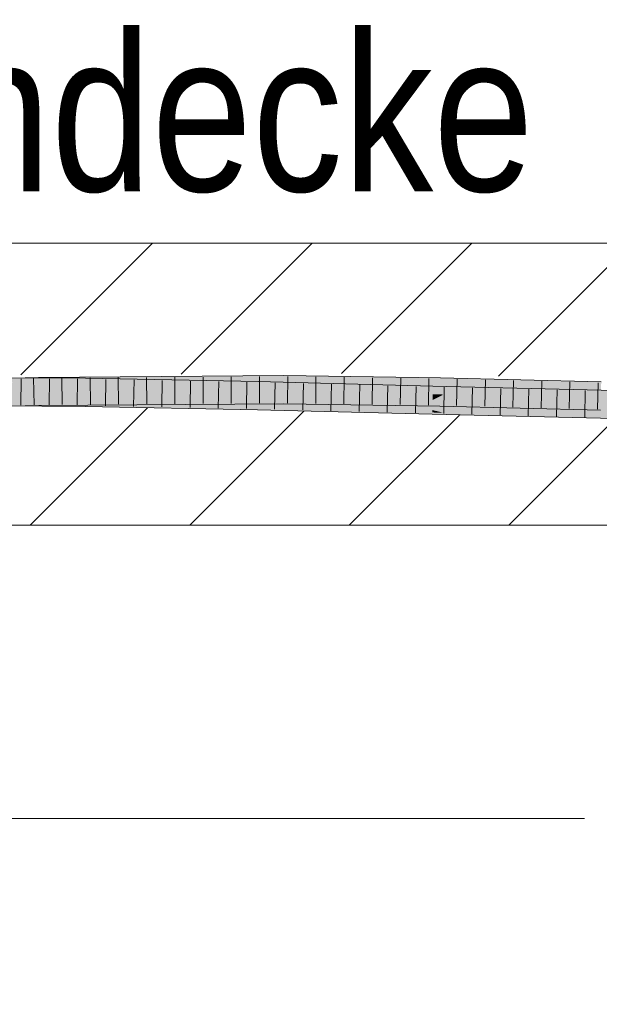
# Model space of a CAD drawing. Extents: x -720 to 300, y 62 to 1107.
# Tile 117 of 250: x 219 to 224, y 711 to 720. Entities that reach past the tile are written whole.
import ezdxf
from ezdxf.lldxf.tags import DXFTag

# ---------------------------------------------------------------- set-up
doc = ezdxf.new("R2010")
doc.units = 0
doc.layers.get('0').update_dxf_attribs({"lineweight": 35})
for name, color, linetype, lineweight, true_color in [('E_Detail_Beschriftung', 7, 'Continuous', 13, 0x009900), ('E_Detail_Wandschraffur', 7, 'Continuous', 5, 0xc0c0c0), ('E_Leerrohr 25-A06G9FMB8I', 7, 'Continuous', 9, 0xff8000), ('E_Leerrohr 25-Shading', 7, 'Continuous', 9, 0xff8000)]:
    doc.layers.add(name, color=color, linetype=linetype, lineweight=lineweight, true_color=true_color)
doc.layers.add('E_Detail_Linie_Text_Bem', color=7, linetype='Continuous', lineweight=13)
doc.styles.get("Standard").update_dxf_attribs({"font": 'ARIALN.TTF'})
tags = doc.linetypes.add('fein_strichliert', pattern=[4, 1, -2, 1]).pattern_tags.tags
tags[8:9] = [DXFTag(74, 4), DXFTag(75, 0), DXFTag(340, '0'), DXFTag(46, 0.0), DXFTag(50, 0.0), DXFTag(44, 0.0), DXFTag(45, 0.0)]
tags[6:7] = [DXFTag(74, 4), DXFTag(75, 0), DXFTag(340, '0'), DXFTag(46, 0.0), DXFTag(50, 0.0), DXFTag(44, 0.0), DXFTag(45, 0.0)]
tags[4:5] = [DXFTag(74, 4), DXFTag(75, 0), DXFTag(340, '0'), DXFTag(46, 0.0), DXFTag(50, 0.0), DXFTag(44, 0.0), DXFTag(45, 0.0)]

# ---------------------------------------------------------------- blocks, each defined once
blk = doc.blocks.new('Shading-A06G9FDB8I', base_point=(181.435, 714.5839))
at = {"layer": 'E_Leerrohr 25-Shading', "color": 43, "true_color": 0xd7ab7f}
for points in [[(217.4108, 716.8344), (218.9397, 716.8745), (217.3224, 716.8687), (218.9391, 716.911)], [(218.7603, 716.8698), (219.355, 716.8673), (218.7599, 716.9064), (219.3555, 716.9039)], [(218.9397, 716.8745), (221.1145, 716.926), (218.9391, 716.911)], [(221.1145, 716.926), (218.9397, 716.8745), (220.1765, 716.8895), (218.9735, 716.8747)], [(218.9735, 716.8747), (219.154, 716.8759), (220.1765, 716.8895)], [(219.154, 716.8759), (221.1145, 716.8894), (221.1145, 716.9019)], [(219.3555, 716.9039), (219.355, 716.8673), (220.1772, 716.8881), (220.1768, 716.8711)], [(220.1768, 716.8711), (219.355, 716.8673), (220.1761, 716.8515)], [(220.8886, 716.8744), (220.1768, 716.8711), (220.8878, 716.8384), (220.1761, 716.8515)], [(221.1145, 716.926), (220.1765, 716.8895), (221.1145, 716.9019)], [(220.1768, 716.8711), (220.8886, 716.8744), (220.1772, 716.8881)], [(222.4355, 716.7975), (222.4364, 716.8341), (220.8878, 716.8384), (220.8886, 716.8744)], [(222.5026, 716.8857), (222.503, 716.9069), (221.1145, 716.9019), (221.1145, 716.926)], [(221.1145, 716.9019), (221.1145, 716.9013), (222.4382, 716.8864)], [(221.1145, 716.9013), (222.5026, 716.8857), (222.4382, 716.8864)], [(221.1145, 716.9013), (221.1145, 716.8894), (222.5026, 716.8857), (222.5023, 716.8702)], [(222.5023, 716.8702), (223.9274, 716.834), (222.5026, 716.8857), (223.9278, 716.849)], [(223.9278, 716.849), (223.9285, 716.8707), (222.5026, 716.8857), (222.503, 716.9069)], [(220.1761, 716.8515), (220.8877, 716.8378), (220.8878, 716.8384)], [(220.8877, 716.8378), (222.4355, 716.7975), (220.8878, 716.8384)], [(222.4355, 716.7975), (224.0518, 716.7955), (222.4364, 716.8341)], [(224.0518, 716.7955), (222.4355, 716.7975), (224.0518, 716.7952), (222.6021, 716.7935)], [(222.6021, 716.7935), (224.0513, 716.7695), (224.0518, 716.7952)], [(222.9149, 716.7883), (222.6021, 716.7935), (224.0511, 716.7589)], [(224.0513, 716.7695), (222.9149, 716.7883), (224.0511, 716.7589)], [(217.3224, 716.6186), (218.9432, 716.6611), (217.4108, 716.6575), (218.9426, 716.6977)], [(218.7622, 716.6929), (218.7625, 716.6563), (219.353, 716.6868), (219.3526, 716.6539)], [(218.7622, 716.6929), (218.9428, 716.6911), (219.353, 716.6906), (219.353, 716.6885)], [(221.1143, 716.7039), (221.1143, 716.7126), (218.9426, 716.6977)], [(218.9432, 716.6611), (221.1142, 716.676), (218.9426, 716.6977), (221.1143, 716.7039)], [(218.9428, 716.6911), (219.353, 716.6868), (219.353, 716.6885)], [(219.353, 716.6906), (219.353, 716.6885), (220.171, 716.6722), (220.1709, 716.6683)], [(220.8836, 716.6562), (220.8837, 716.6611), (219.353, 716.6906)], [(219.353, 716.6885), (219.353, 716.6868), (220.1709, 716.6683), (220.1708, 716.6634)], [(221.1142, 716.676), (222.4981, 716.6569), (221.1143, 716.7039), (222.4984, 716.6734)], [(221.1143, 716.7039), (222.4984, 716.6734), (221.1143, 716.7126), (222.4987, 716.6876)], [(222.4987, 716.6876), (222.4988, 716.6935), (221.1143, 716.7126)], [(222.4987, 716.6876), (223.9219, 716.6419), (222.4988, 716.6935), (223.9222, 716.6539)], [(223.9222, 716.6539), (223.9223, 716.6573), (222.4988, 716.6935)], [(219.353, 716.6868), (219.3526, 716.6539), (220.1707, 716.6634), (220.1701, 716.6382)], [(220.1701, 716.6382), (220.8829, 716.6245), (220.1707, 716.6634), (220.8833, 716.6429)], [(220.1708, 716.6634), (220.8833, 716.6429), (220.1709, 716.6683), (220.8835, 716.6507)], [(220.1709, 716.6683), (220.8835, 716.6507), (220.171, 716.6722), (220.8836, 716.6562)], [(220.8829, 716.6245), (222.4301, 716.5842), (220.8833, 716.6429), (222.4302, 716.586)], [(220.8833, 716.6429), (222.4302, 716.586), (220.8835, 716.6507), (222.4305, 716.5999)], [(220.8836, 716.6562), (220.8835, 716.6507), (221.3761, 716.6412)], [(221.3761, 716.6412), (220.8835, 716.6507), (222.4307, 716.6055), (221.1137, 716.6431)], [(220.8837, 716.6611), (220.8836, 716.6562), (222.1638, 716.626), (221.3761, 716.6412)], [(222.431, 716.6208), (220.8837, 716.6611), (222.1638, 716.626)], [(221.1137, 716.6431), (222.4305, 716.5999), (222.4307, 716.6055)], [(221.3761, 716.6412), (222.4307, 716.6055), (222.4308, 716.6089)], [(222.4308, 716.6089), (222.431, 716.6187), (221.3761, 716.6412), (222.1638, 716.626)], [(222.431, 716.6187), (222.431, 716.6208), (222.1638, 716.626)], [(222.4305, 716.5999), (222.5317, 716.5969), (222.4307, 716.6055), (222.5031, 716.6036)], [(222.4307, 716.6055), (222.5031, 716.6036), (222.4308, 716.6089), (222.4875, 716.6074)], [(222.4308, 716.6089), (222.4875, 716.6074), (222.431, 716.6187), (222.4412, 716.6183)], [(222.431, 716.6208), (222.5522, 716.6156), (224.0478, 716.5822), (224.0477, 716.5784)], [(222.5522, 716.6156), (222.431, 716.6208), (222.4412, 716.6183)], [(222.4412, 716.6183), (222.431, 716.6208), (222.431, 716.6187)], [(222.4875, 716.6074), (223.2377, 716.5864), (222.4412, 716.6183), (222.5522, 716.6156)], [(222.503, 716.6037), (223.2377, 716.5864), (222.4875, 716.6074)], [(222.4981, 716.6569), (223.9213, 716.6208), (222.4984, 716.6734), (223.9213, 716.622)], [(222.4984, 716.6734), (223.9213, 716.622), (222.4987, 716.6876), (223.9219, 716.6419)], [(224.0474, 716.5635), (224.0475, 716.5673), (222.5031, 716.6036), (222.503, 716.6037)], [(222.5031, 716.6036), (222.5317, 716.5969), (224.0474, 716.5635), (224.0472, 716.551)], [(222.5522, 716.6156), (223.2377, 716.5864), (224.0477, 716.5784), (224.0475, 716.5673)], [(222.4301, 716.5842), (222.6022, 716.5801), (222.4302, 716.586)], [(222.4302, 716.586), (222.6022, 716.5801), (222.4305, 716.5999), (222.5317, 716.5969)], [(222.5317, 716.5969), (222.6022, 716.5801), (224.0472, 716.551), (224.0471, 716.5455)]]:
    blk.add_solid(points, dxfattribs=at)
at = {"layer": 'E_Leerrohr 25-Shading', "color": 31, "true_color": 0xfabd7f}
for points in [[(217.7851, 716.8381), (217.7852, 716.7853), (218.7603, 716.8698), (219.355, 716.8673)], [(217.7852, 716.7853), (218.7613, 716.7814), (219.355, 716.8673), (219.3541, 716.7879)], [(218.7612, 716.7814), (218.9411, 716.7861), (218.7603, 716.8698), (218.9397, 716.8745)], [(218.9397, 716.8745), (218.9411, 716.7861), (219.154, 716.8759), (219.1532, 716.7896)], [(219.154, 716.8759), (219.1532, 716.7896), (219.366, 716.8774), (219.365, 716.7931)], [(219.3541, 716.7879), (220.1747, 716.7907), (219.355, 716.8673), (220.1761, 716.8515)], [(219.365, 716.7931), (221.1144, 716.822), (219.366, 716.8774), (221.1145, 716.8894)], [(222.5015, 716.8306), (222.5023, 716.8702), (221.1144, 716.822), (221.1145, 716.8894)], [(223.9273, 716.8312), (223.9274, 716.834), (222.5015, 716.8306), (222.5023, 716.8702)], [(217.4108, 716.6575), (218.9426, 716.6977), (217.4474, 716.7469), (218.9411, 716.7861)], [(218.9413, 716.7833), (218.7613, 716.7814), (219.3541, 716.7839), (219.354, 716.7789)], [(218.7622, 716.6929), (219.353, 716.6906), (218.7613, 716.7814), (219.354, 716.7789)], [(221.1143, 716.7126), (221.1144, 716.801), (218.9426, 716.6977), (218.9411, 716.7861)], [(219.1532, 716.7896), (218.9411, 716.7861), (219.1532, 716.7875)], [(219.3541, 716.7879), (218.9413, 716.7833), (219.3541, 716.7839)], [(219.365, 716.7931), (219.1532, 716.7896), (219.365, 716.789), (219.1532, 716.7875)], [(220.8837, 716.6611), (220.8857, 716.7494), (219.353, 716.6906), (219.354, 716.7789)], [(220.1744, 716.7788), (219.3541, 716.7839), (220.1742, 716.7693), (219.354, 716.7789)], [(219.354, 716.7789), (220.8857, 716.7494), (220.886, 716.761)], [(220.1747, 716.7907), (219.3541, 716.7879), (220.1745, 716.7788), (219.3541, 716.7839)], [(221.1144, 716.801), (221.1144, 716.822), (219.365, 716.789), (219.365, 716.7931)], [(220.886, 716.761), (220.8863, 716.7744), (220.1742, 716.7693), (220.1744, 716.7788)], [(220.8867, 716.7932), (220.1747, 716.7907), (220.8863, 716.7744), (220.1745, 716.7788)], [(220.1747, 716.7907), (220.8867, 716.7932), (220.1761, 716.8515), (220.8877, 716.8378)], [(220.8867, 716.7932), (220.8863, 716.7744), (222.4353, 716.7933), (222.4345, 716.7596)], [(222.4353, 716.7933), (222.4355, 716.7975), (220.8867, 716.7932), (220.8877, 716.8378)], [(222.4988, 716.6935), (222.5005, 716.7819), (221.1143, 716.7126), (221.1144, 716.801)], [(221.1144, 716.822), (221.1144, 716.801), (222.5015, 716.8306), (222.5008, 716.7962)], [(221.1144, 716.801), (222.5005, 716.7819), (222.5008, 716.7962)], [(222.4353, 716.7933), (222.4345, 716.7596), (222.6021, 716.7935), (222.5326, 716.7588)], [(222.6021, 716.7935), (222.4355, 716.7975), (222.4353, 716.7933)], [(223.9223, 716.6573), (223.9249, 716.7457), (222.4988, 716.6935), (222.5005, 716.7819)], [(223.9259, 716.783), (222.5008, 716.7962), (223.9251, 716.754), (222.5005, 716.7819)], [(222.5005, 716.7819), (223.9249, 716.7457), (223.9251, 716.754)], [(222.5015, 716.8306), (222.5008, 716.7962), (223.9273, 716.8312), (223.9259, 716.783)], [(222.6021, 716.7935), (222.5326, 716.7588), (224.0511, 716.7589), (224.0509, 716.7458)], [(222.431, 716.6208), (222.4332, 716.7092), (220.8837, 716.6611), (220.8857, 716.7494)], [(220.8857, 716.7494), (222.2261, 716.7191), (220.886, 716.761), (221.5603, 716.7509)], [(220.8857, 716.7494), (222.4332, 716.7092), (222.2261, 716.7191)], [(221.5603, 716.7509), (221.1142, 716.7722), (220.886, 716.761), (220.8863, 716.7744)], [(222.4345, 716.7596), (221.1142, 716.7722), (222.4342, 716.746)], [(222.4342, 716.746), (221.1142, 716.7722), (222.434, 716.7377), (221.5603, 716.7509)], [(222.434, 716.7377), (221.5603, 716.7509), (222.4334, 716.7144), (222.2261, 716.7191)], [(222.2261, 716.7191), (222.4332, 716.7092), (222.4334, 716.7144)], [(224.0478, 716.5822), (224.0494, 716.6705), (222.431, 716.6208), (222.4332, 716.7092)], [(222.4334, 716.7144), (222.4332, 716.7092), (222.4433, 716.7142)], [(222.4332, 716.7092), (222.6947, 716.7087), (222.4433, 716.7142)], [(224.0494, 716.6705), (224.0496, 716.6795), (222.4332, 716.7092), (222.6947, 716.7087)], [(222.489, 716.737), (222.434, 716.7377), (222.4433, 716.7142), (222.4334, 716.7144)], [(222.5043, 716.7446), (222.4342, 716.746), (222.489, 716.737), (222.434, 716.7377)], [(222.5326, 716.7588), (222.4345, 716.7596), (222.5043, 716.7446), (222.4342, 716.746)], [(222.6947, 716.7087), (222.489, 716.737), (222.4433, 716.7142)], [(223.2399, 716.7265), (222.5042, 716.7446), (222.489, 716.737)], [(222.6947, 716.7087), (224.0501, 716.7065), (222.489, 716.737), (223.2399, 716.7265)], [(224.0503, 716.7155), (222.5043, 716.7446), (224.0501, 716.7065), (222.5042, 716.7446)], [(224.0509, 716.7458), (222.5326, 716.7588), (224.0503, 716.7155), (222.5043, 716.7446)], [(224.0496, 716.6795), (224.0501, 716.7065), (222.6947, 716.7087)]]:
    blk.add_solid(points, dxfattribs=at)
blk = doc.blocks.new('Referenz-A06G9FMD8I')
at = {"layer": 'E_Detail_Linie_Text_Bem', "linetype": 'Continuous', "ltscale": 0.13}
for p, q in [((199.5704, 718.0996), (259.5484, 718.0996)), ((259.5484, 715.5996), (211.5704, 715.5996))]:
    blk.add_line(p, q, dxfattribs=at)
at = {"layer": 'E_Detail_Linie_Text_Bem', "color": 0, "linetype": 'Continuous', "ltscale": 0.13}
blk.add_line((217.4474, 713.0013), (223.7809, 713.0013), dxfattribs=at)
at = {"layer": 'E_Detail_Wandschraffur', "linetype": 'fein_strichliert', "ltscale": 0.13}
for p, q in [((218.7842, 716.9318), (219.952, 718.0996)), ((221.6265, 716.9457), (222.7804, 718.0996)), ((220.2804, 715.5996), (221.2922, 716.6114)), ((223.1089, 715.5996), (224.0561, 716.5469))]:
    blk.add_line(p, q, dxfattribs=at)
at = {"layer": 'E_Detail_Wandschraffur', "linetype": 'ByBlock', "ltscale": 0.13}
for p, q in [((220.2053, 716.9388), (221.3662, 718.0996)), ((223.0167, 716.9217), (224.1946, 718.0996)), ((218.8662, 715.5996), (219.9076, 716.641)), ((221.6946, 715.5996), (222.6708, 716.5758))]:
    blk.add_line(p, q, dxfattribs=at)
at = {"layer": 'E_Leerrohr 25-A06G9FMB8I', "linetype": 'Continuous', "ltscale": 0.13}
for p, q in [((218.9391, 716.911), (216.8247, 716.8557)), ((219.3555, 716.9039), (217.785, 716.9103)), ((218.7863, 716.8987), (218.7847, 716.6637)), ((218.8971, 716.9024), (218.901, 716.6675)), ((221.1145, 716.926), (218.9391, 716.911)), ((219.0366, 716.8977), (219.0345, 716.6627)), ((219.1473, 716.905), (219.1507, 716.67)), ((219.2868, 716.8967), (219.2842, 716.6617)), ((220.8886, 716.8744), (219.3555, 716.9039)), ((219.3975, 716.9067), (219.4005, 716.6717)), ((219.537, 716.8929), (219.534, 716.6579)), ((219.6477, 716.9084), (219.6502, 716.6734)), ((219.7872, 716.8881), (219.7837, 716.6531)), ((219.898, 716.9101), (219.9, 716.6751)), ((220.0373, 716.8833), (220.0335, 716.6483)), ((220.1482, 716.9119), (220.1497, 716.6769)), ((220.2875, 716.8785), (220.2832, 716.6435)), ((220.3984, 716.9136), (220.3995, 716.6786)), ((220.5377, 716.8736), (220.5329, 716.6387)), ((220.6486, 716.9153), (220.6493, 716.6803)), ((220.7878, 716.8688), (220.7827, 716.6339)), ((222.4364, 716.8341), (220.8886, 716.8744)), ((220.8989, 716.917), (220.899, 716.682)), ((221.0379, 716.863), (221.0325, 716.6281)), ((222.503, 716.9069), (221.1145, 716.926)), ((221.1491, 716.918), (221.1487, 716.683)), ((221.3995, 716.9146), (221.3983, 716.6796)), ((221.6499, 716.9111), (221.6479, 716.6761)), ((221.9002, 716.9077), (221.8975, 716.6727)), ((222.1506, 716.9042), (222.1471, 716.6693)), ((222.401, 716.9008), (222.3967, 716.6658)), ((223.9285, 716.8707), (222.503, 716.9069)), ((222.6512, 716.8956), (222.6463, 716.6607)), ((222.9013, 716.8893), (222.8961, 716.6543)), ((223.1514, 716.8829), (223.1458, 716.648)), ((223.4015, 716.8765), (223.3955, 716.6416)), ((223.6516, 716.8702), (223.6453, 716.6353)), ((223.9017, 716.8638), (223.895, 716.6289)), ((221.2878, 716.8565), (221.2824, 716.6216)), ((221.5378, 716.85), (221.5323, 716.6151)), ((221.7878, 716.8435), (221.7821, 716.6085)), ((222.0377, 716.837), (222.032, 716.602)), ((222.2877, 716.8305), (222.2819, 716.5955)), ((224.0518, 716.7955), (222.4364, 716.8341)), ((222.5376, 716.8242), (222.5318, 716.5893)), ((222.7874, 716.8182), (222.7818, 716.5833)), ((223.0372, 716.8123), (223.0319, 716.5773)), ((223.287, 716.8063), (223.2819, 716.5713)), ((223.5368, 716.8003), (223.532, 716.5654)), ((223.7867, 716.7943), (223.782, 716.5594)), ((218.9432, 716.6611), (216.8321, 716.6058)), ((219.3526, 716.6539), (217.7854, 716.6603)), ((221.1142, 716.676), (218.9432, 716.6611)), ((220.8829, 716.6244), (219.3526, 716.6539)), ((222.4301, 716.5842), (220.8829, 716.6244)), ((222.4981, 716.6569), (221.1142, 716.676)), ((223.9213, 716.6208), (222.4981, 716.6569)), ((224.0471, 716.5456), (222.4301, 716.5842))]:
    blk.add_line(p, q, dxfattribs=at)
at = {"layer": 'E_Detail_Beschriftung', "linetype": 'Continuous', "ltscale": 0.13, "char_height": 1.4, "attachment_point": 1}
for s, insert in [('{\\fArial Narrow;Rohdecke}', (216.1098, 719.9604)), ('{\\fArial Narrow;Stahlbeton}', (210.5856, 712.7793))]:
    blk.add_mtext(s, dxfattribs=dict(at, insert=insert))

msp = doc.modelspace()

# ---------------------------------------------------------------- block references
at = {"color": 8, "lineweight": 25, "ltscale": 0.25, "true_color": 0x808080}
msp.add_blockref('Referenz-A06G9FMD8I', (0, 0), dxfattribs=at)
msp.add_blockref('Shading-A06G9FDB8I', (181.435, 714.5839))

doc.saveas('drawing.dxf')
